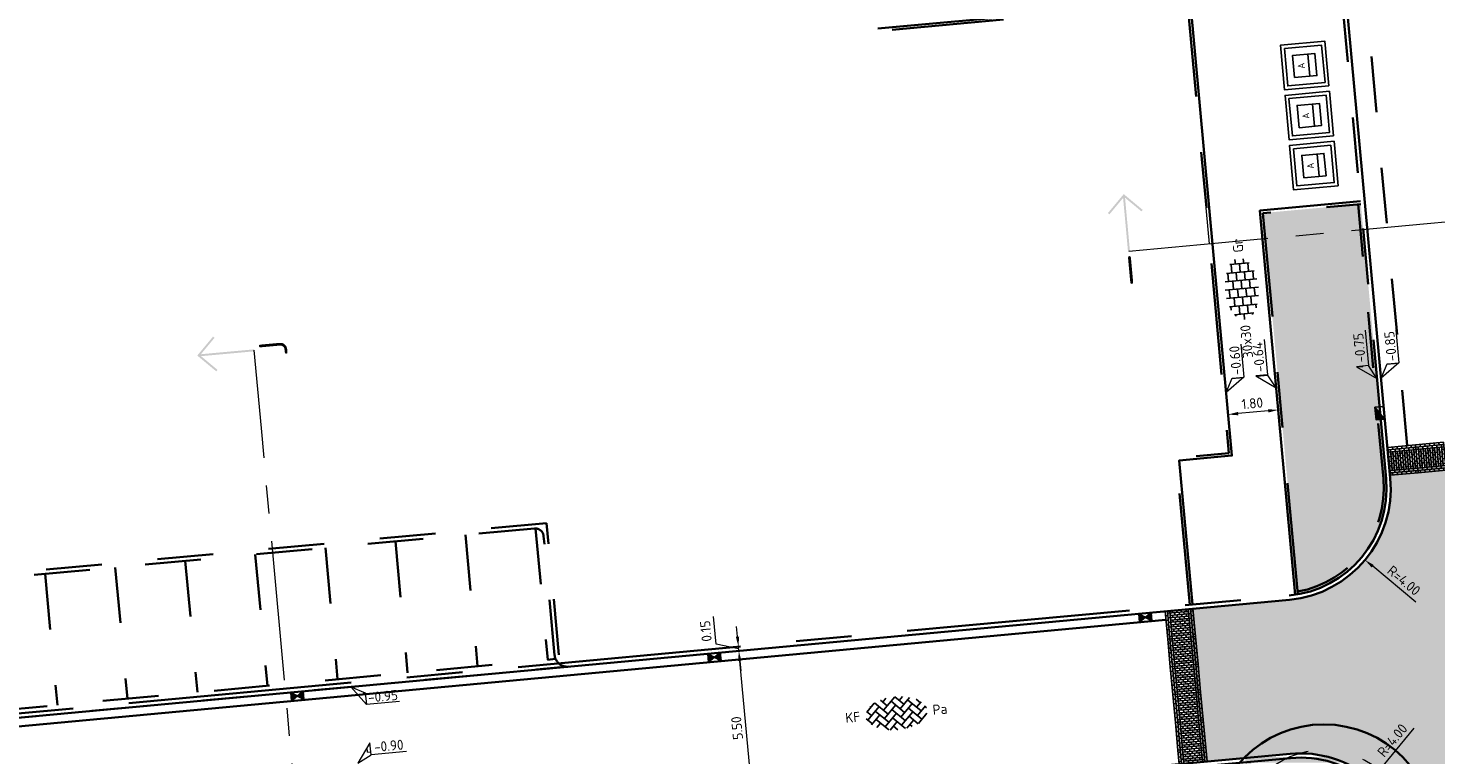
# Model space of a CAD drawing. Header units: metres. Extents: x 126075 to 126745, y 502461 to 502767.
# Tile 81 of 94: x 126620 to 126671, y 502625 to 502651. Entities that reach past the tile are written whole.
import ezdxf
from ezdxf.enums import TextEntityAlignment as Align

# ---------------------------------------------------------------- set-up
doc = ezdxf.new("R2010")
doc.units = ezdxf.units.M
doc.header["$PDSIZE"] = 1
for name, pattern in [('NLCS-HIDDEN', [4, 2, -2]), ('VH-OPSLUITBAND-SO', [10, 4, -2, 2, -2]), ('VH-OPSLUITBAND_VARIANT01-SO', [14, 8, -2, 2, -2]), ('VH-TROTTOIRBAND-SO', [15, 5, -2, 2, -2, 2, -2]), ('ZZ-CENTER-SO', [8, 5, -1, 1, -1]), ('ZZ-HIDDEN-SO', [4, 2, -2])]:
    doc.linetypes.add(name, pattern=pattern)
doc.layers.get('0').update_dxf_attribs({"linetype": 'CONTINUOUS'})
doc.layers.get('DEFPOINTS').update_dxf_attribs({"linetype": 'CONTINUOUS'})
doc.layers.add('N-GV-GR-BOOM-BESCHERMDEWORTELRUIMTE-GN', color=7, linetype='NLCS-HIDDEN', lineweight=0, plot=False)
doc.layers.add('N-GV-GR-BOOM_SOORT-V', color=7, linetype='CONTINUOUS', lineweight=18, true_color=0x025a01)
doc.layers.add('N-WE-OG-WEG_WEGVAK_WEGVAKONDERDEEL_PLATEAU-V', color=7, linetype='CONTINUOUS', lineweight=18, true_color=0xffff8f)
for name, color, linetype, lineweight in [('N-WE-GR-BEPLANTING-A-200', 92, 'CONTINUOUS', 18), ('N-WE-GR-BOOM-S', 90, 'CONTINUOUS', 25), ('N-WE-IE-MEUBILAIR_WEGMEUBILAIR_CONTAINER-S', 7, 'CONTINUOUS', 25), ('N-WE-RI-HWA_KOLK-S-200', 154, 'CONTINUOUS', 25), ('N-WE-VH-DREMPEL_PREFAB_1000-S', 10, 'CONTINUOUS', 25), ('N-WE-VH-GOOT_BSS_VOORKANT-G', 170, 'CONTINUOUS', 35), ('N-WE-VH-KANTOPSLUITING_BETONRUG-G', 7, 'ZZ-HIDDEN-SO', 35), ('N-WE-VH-KANTOPSLUITING_OPSLUITBAND_100X200-G', 150, 'VH-OPSLUITBAND-SO', 35), ('N-WE-VH-KANTOPSLUITING_OPSLUITBAND_150X250-G', 150, 'VH-OPSLUITBAND_VARIANT01-SO', 35), ('N-WE-VH-KANTOPSLUITING_TROTTOIRBAND_130X150_250-G', 210, 'VH-TROTTOIRBAND-SO', 35), ('N-WE-VH-KANTOPSLUITING_VOORKANTBAND-G', 50, 'CONTINUOUS', 35), ('N-WE-VH-MATERIAALGRENS-G', 7, 'ZZ-HIDDEN-SO', 35), ('N-WE-VH-OPENVERHARDING_BETONSTRAATSTEEN_KEIFORMAAT_KEPERVERBAND-S-200', 252, 'CONTINUOUS', 25), ('N-WE-VH-OPENVERHARDING_TEGEL_300X300_DUN_HALFSTEENS-S-200', 252, 'CONTINUOUS', 25), ('N-XX-GR-BOOM-T25', 7, 'CONTINUOUS', 25), ('N01-WE-OG-WEG_PARKEERPLAATS_INDELING-G', 7, 'CONTINUOUS', 25), ('N01-WE-VH-MATERIAALGRENS-G', 7, 'ZZ-HIDDEN-SO', 35), ('X-XX-AL-HOOGTELABEL-S-200', 7, 'CONTINUOUS', 18), ('X-XX-AL-M', 7, 'CONTINUOUS', 18), ('X-XX-AL-VERWIJZING-S-200', 7, 'CONTINUOUS', 18), ('X-XX-AL-VERWIJZING_DOORSNEDE-G', 7, 'ZZ-CENTER-SO', 18)]:
    doc.layers.add(name, color=color, linetype=linetype, lineweight=lineweight)
doc.styles.add('NLCS-ISO', font='NLCS-ISO.ttf')
doc.styles.add('NLCS-ISO-M200-T18', font='NLCS-ISO.ttf', dxfattribs={"height": 0.36})
doc.styles.add('NLCS-ISO-M200-T25', font='NLCS-ISO.ttf', dxfattribs={"height": 0.5})
doc.dimstyles.new('NLCS-M200-T18-PIJL_L2_H1', dxfattribs={"dimscale": 0.2, "dimtxt": 2.5, "dimasz": 1.8, "dimexe": 2, "dimexo": 2, "dimgap": 0.7, "dimtad": 1, "dimzin": 0, "dimdsep": 46, "dimtxsty": 'NLCS-ISO-M200-T18', "dimcen": 0, "dimdle": 2, "dimclrd": 256, "dimclre": 256, "dimclrt": 10, "dimadec": 1, "dimazin": 0, "dimtfac": 1, "dimtdec": 3, "dimtofl": 0, "dimtmove": 0, "dimatfit": 3, "dimfxl": 2, "dimfxlon": 1, "dimtfillclr": 256, "dimtolj": 1, "dimtzin": 0, "dimlwd": -1, "dimlwe": -1, "dimarcsym": 0})
pattern_1 = [(0, (0, 0), (0, 6.985), [5.08, -1.905]), (90, (0, 0), (-6.985, 4.277078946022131e-16), [5.08, -1.905])]

# ---------------------------------------------------------------- blocks, each defined once
blk = doc.blocks.new('SIE-WEG_CONTAINER_AFVAL')
at = {"flags": 128}
for points in [[(-0.8, -0.8), (-0.7999999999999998, 0.8000000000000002), (0.8, 0.7999999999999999), (0.7999999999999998, -0.8000000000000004)], [(0.6700000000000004, 0.6699999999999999), (0.6699999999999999, -0.6700000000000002), (-0.6700000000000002, -0.67), (-0.6699999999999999, 0.6700000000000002)], [(-0.4, 0.4), (0.4000000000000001, 0.4), (0.4, -0.4000000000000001), (-0.4000000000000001, -0.4)]]:
    blk.add_lwpolyline(points, close=True, dxfattribs=at)
blk.add_lwpolyline([(0.4, -0.1500000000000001), (-0.3999999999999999, -0.15)], dxfattribs=at)
at = {"style": 'NLCS-ISO'}
blk.add_text('A', height=0.25, dxfattribs=at).set_placement((1.53080849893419e-17, 0.1249999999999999), align=Align.MIDDLE_CENTER)
blk = doc.blocks.new('N-SGR-BOOM_WAAIER_3E')
h = blk.add_hatch(color=256)
h.dxf.hatch_style = 1
edge = h.paths.add_edge_path()
edge.add_arc((4.163336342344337e-17, -5.551115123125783e-17), 0.2493841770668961, 0, 360)
h = blk.add_hatch(color=256)
h.dxf.hatch_style = 1
h.paths.add_polyline_path([(0.15, 0, 1), (-0.15, 0, 1)])
at = {"layer": 'N-GV-GR-BOOM_SOORT-V', "transparency": 33554495}
h = blk.add_hatch(color=256, dxfattribs=at)
h.dxf.hatch_style = 1
h.paths.add_polyline_path([(2.600370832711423, 2.628427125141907), (1.824604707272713, -3.264101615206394), (-1.824604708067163, -3.264101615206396), (-2.600370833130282, 2.628427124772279)], flags=16)
h.paths.add_polyline_path([(2.828427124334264, 2.828427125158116), (1.99999999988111, -3.464101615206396), (-2.000000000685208, -3.464101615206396), (-2.82842712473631, 2.82842712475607)])
h = blk.add_hatch(color=256, dxfattribs=at)
h.dxf.hatch_style = 1
h.paths.add_polyline_path([(2.258286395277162, 2.328427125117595), (1.561511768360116, -2.964101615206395), (-1.561511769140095, -2.964101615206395), (-2.258286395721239, 2.32842712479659)], flags=16)
h.paths.add_polyline_path([(2.486342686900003, 2.528427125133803), (1.736907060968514, -3.164101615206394), (-1.73690706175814, -3.164101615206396), (-2.486342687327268, 2.528427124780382)])
h = blk.add_hatch(color=256, dxfattribs=at)
h.dxf.hatch_style = 1
h.paths.add_polyline_path([(1.916201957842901, 2.028427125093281), (1.29841882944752, -2.664101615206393), (-1.298418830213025, -2.664101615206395), (-1.916201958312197, 2.028427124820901)], flags=16)
h.paths.add_polyline_path([(2.144258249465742, 2.22842712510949), (1.473814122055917, -2.864101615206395), (-1.473814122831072, -2.864101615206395), (-2.144258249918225, 2.228427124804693)])
at = {"lineweight": 35}
blk.add_circle((0, 0), 4, dxfattribs=at)
at = {"layer": 'N-GV-GR-BOOM-BESCHERMDEWORTELRUIMTE-GN'}
for centre, radius in [((-4.020463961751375e-10, 4.218048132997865e-10), 3.090193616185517), ((-4.020463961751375e-10, 4.218057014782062e-10), 1.125)]:
    blk.add_circle(centre, radius, dxfattribs=at)
at = {"layer": 'N-XX-GR-BOOM-T25', "style": 'NLCS-ISO-M200-T25'}
blk.add_attdef('SOORT', text='', height=0.5, dxfattribs=at).set_placement((-4.020463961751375e-10, -1.524999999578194), align=Align.MIDDLE_CENTER)
blk = doc.blocks.new('SVH-BSS_KEIFORMAAT_KEPER-SO')
for p, q in [((-2.6194015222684, 2.619401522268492), (-1.484924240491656, 1.484924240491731)), ((-2.227386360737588, 0.7424621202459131), (0.005150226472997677, 2.97499870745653)), ((-2.227386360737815, 2.227386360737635), (-1.608667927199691, 2.846104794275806)), ((-0.005150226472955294, 2.97499870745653), (1.484924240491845, 1.484924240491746)), ((0.742462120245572, 2.227386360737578), (1.393847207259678, 2.878771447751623)), ((0.7424621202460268, 0.7424621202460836), (2.619401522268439, 2.61940152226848)), ((-5.298273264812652, 0.8435005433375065), (-4.454772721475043, -7.582823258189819e-14)), ((-5.197234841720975, 0.7424621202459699), (-3.759780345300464, 2.179916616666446)), ((-5.197234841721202, -0.7424621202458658), (-2.969848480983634, 1.48492424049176)), ((-4.609777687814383, 1.63992920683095), (-4.454772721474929, 1.484924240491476)), ((-4.609777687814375, -1.639929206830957), (-2.969848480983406, 3.785860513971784e-14)), ((-3.712310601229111, 0.7424621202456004), (-1.484924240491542, -1.484924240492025)), ((-3.696160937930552, 2.211236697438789), (-1.484924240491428, -2.747801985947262e-13)), ((-2.227386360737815, -0.7424621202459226), (-2.463584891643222e-13, 1.484924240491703)), ((-2.227386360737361, -2.227386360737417), (2.083888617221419e-13, 2.083888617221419e-13)), ((-0.7424621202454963, 2.227386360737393), (1.484924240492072, -2.321476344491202e-13)), ((-0.7424621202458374, 0.7424621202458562), (1.484924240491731, -1.48492424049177)), ((0.7424621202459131, -0.7424621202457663), (2.969848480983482, 1.48492424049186)), ((0.7424621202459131, -2.227386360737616), (2.969848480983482, 9.43689570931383e-15)), ((2.227386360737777, 2.22738636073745), (4.454772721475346, -1.753042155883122e-13)), ((2.227386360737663, 0.7424621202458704), (4.454772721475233, -1.484924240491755)), ((3.7123106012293, 0.7424621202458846), (4.609777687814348, 1.639929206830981)), ((3.7123106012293, -0.7424621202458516), (5.298273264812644, 0.8435005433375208)), ((3.75978034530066, 2.179916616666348), (4.45477272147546, 1.484924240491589)), ((3.759780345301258, 2.179916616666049), (4.454772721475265, 1.48492424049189)), ((5.197234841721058, 0.7424621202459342), (5.449474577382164, 0.4902223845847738)), ((-5.449474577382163, -0.4902223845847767), (-4.454772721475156, -1.484924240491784)), ((-3.712310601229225, -0.742462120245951), (-1.608667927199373, -2.846104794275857)), ((-3.696160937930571, -2.21123669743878), (-2.969848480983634, -1.484924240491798)), ((-1.393847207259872, -2.878771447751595), (9.470202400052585e-14, -1.484924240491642)), ((-0.74246212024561, -0.74246212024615), (1.393847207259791, -2.878771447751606)), ((-0.7424621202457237, -2.227386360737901), (0.005150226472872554, -2.97499870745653)), ((1.608667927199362, -2.846104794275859), (2.969848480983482, -1.484924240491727)), ((2.227386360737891, -0.7424621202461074), (3.696160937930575, -2.211236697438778)), ((2.22738636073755, -2.227386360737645), (2.619401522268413, -2.619401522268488)), ((3.759780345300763, -2.179916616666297), (5.449474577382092, -0.4902223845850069)), ((5.197234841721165, -0.7424621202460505), (5.298273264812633, -0.8435005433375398)), ((-0.005150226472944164, -2.974998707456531), (9.470202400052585e-14, -2.969848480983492))]:
    blk.add_line(p, q)
at = {"style": 'NLCS-ISO'}
blk.add_attdef('FORMAAT', text='', height=1.8, dxfattribs=at).set_placement((-6.525, 1.224646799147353e-16), align=Align.MIDDLE_RIGHT)
blk.add_attdef('KLEUR', text='', height=1.8, dxfattribs=at).set_placement((6.525, -3.608224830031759e-16), align=Align.MIDDLE_LEFT)
at = {"style": 'NLCS-ISO', "flags": 1}
blk.add_attdef('FUNCTIE', text='', height=1.8, dxfattribs=at).set_placement((-5.167639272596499e-16, -3.975), align=Align.TOP_CENTER)
blk = doc.blocks.new('SVH-TEGEL_300X300_DUN_HALFST-SO')
for p, q in [((-1.499999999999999, -2.863260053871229), (-1.499999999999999, 2.863260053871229)), ((1.110223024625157e-15, -2.975), (1.110223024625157e-15, 2.975)), ((1.500000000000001, -2.863260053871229), (1.500000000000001, 2.863260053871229)), ((-5.525, 0), (-4.5, 0)), ((-4.771312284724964, 1.5), (-4.499999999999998, 1.5)), ((-4.499999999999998, -1.726071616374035), (-4.499999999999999, 1.726071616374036)), ((-4.499999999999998, 0.7500000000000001), (-2.999999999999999, 0.7500000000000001)), ((-3.614576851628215, 2.25), (-2.999999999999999, 2.25)), ((-2.999999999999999, -2.498230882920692), (-2.999999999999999, 2.498230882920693)), ((-2.999999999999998, 1.5), (-1.499999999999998, 1.5)), ((-2.999999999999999, 0), (-1.499999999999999, 0)), ((-1.499999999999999, 2.25), (0, 2.25)), ((-1.499999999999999, 0.7500000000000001), (1.110223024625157e-15, 0.7500000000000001)), ((2.220446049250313e-15, 1.5), (1.500000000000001, 1.5)), ((0, 0), (1.500000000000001, 0)), ((1.5, 2.25), (3, 2.25)), ((1.500000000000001, 0.7500000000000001), (3, 0.7500000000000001)), ((3, -2.498230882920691), (3, 2.498230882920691)), ((3.000000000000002, 1.5), (4.500000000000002, 1.5)), ((3, 0), (4.500000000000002, 0)), ((4.500000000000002, -1.726071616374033), (4.5, 1.726071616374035)), ((4.500000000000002, 0.7500000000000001), (5.346547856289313, 0.7500000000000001)), ((-4.771312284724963, -1.5), (-4.5, -1.5)), ((-4.5, -0.7500000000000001), (-3, -0.7500000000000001)), ((-3.614576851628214, -2.25), (-2.999999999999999, -2.25)), ((-2.999999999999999, -1.5), (-1.499999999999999, -1.5)), ((-1.5, -0.7500000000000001), (0, -0.7500000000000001)), ((-1.499999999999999, -2.25), (1.110223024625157e-15, -2.25)), ((1.110223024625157e-15, -1.5), (1.500000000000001, -1.5)), ((1.499999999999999, -0.7500000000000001), (3, -0.7500000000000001)), ((1.500000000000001, -2.25), (3, -2.25)), ((3, -1.5), (4.500000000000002, -1.5)), ((4.5, -0.7500000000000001), (5.346547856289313, -0.7500000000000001))]:
    blk.add_line(p, q)
at = {"style": 'NLCS-ISO'}
blk.add_attdef('FORMAAT', text='', height=1.8, dxfattribs=at).set_placement((-6.525, 4.607733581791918e-16), align=Align.MIDDLE_RIGHT)
blk.add_attdef('KLEUR', text='', height=1.8, dxfattribs=at).set_placement((6.525, -7.02641101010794e-16), align=Align.MIDDLE_LEFT)
at = {"style": 'NLCS-ISO', "flags": 1}
blk.add_attdef('FUNCTIE', text='', height=1.8, dxfattribs=at).set_placement((-7.110529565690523e-16, -3.975), align=Align.TOP_CENTER)
blk = doc.blocks.new('reservering 2')
at = {"layer": 'N01-WE-VH-MATERIAALGRENS-G'}
for p, q in [((1.781939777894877, 4.883727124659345), (0.416884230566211, 0.3445396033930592)), ((1.795991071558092, 4.409593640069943), (0.5605294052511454, 0.3013416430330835)), ((27.75229508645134, -7.876916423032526), (29.11735063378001, -3.337728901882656)), ((27.6086499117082, -7.83371846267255), (28.84411157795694, -3.725466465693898))]:
    blk.add_line(p, q, dxfattribs=at)
for points in [[(2.133088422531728, 4.61903426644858), (0.7730302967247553, 0.09646455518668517)], [(29.11735063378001, -3.337728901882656), (1.781939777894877, 4.883727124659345)], [(28.64321714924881, -3.351780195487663), (2.169677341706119, 4.610488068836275)], [(4.547004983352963, 3.895561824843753), (3.186269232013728, -0.6292611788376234)], [(6.960243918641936, 3.169836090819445), (5.599508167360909, -1.354986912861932)], [(9.373482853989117, 2.444110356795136), (8.01274710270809, -2.080712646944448)], [(11.7867217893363, 1.718384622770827), (10.42598603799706, -2.806438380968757)], [(14.19996072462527, 0.992658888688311), (12.83922497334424, -3.532164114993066)], [(0, 0), (27.90999155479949, -8.394247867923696)], [(0.5018020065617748, 0.1780301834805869), (27.5896209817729, -7.968968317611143)], [(16.61319965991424, 0.2669331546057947), (15.25246390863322, -4.257889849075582)], [(19.02643859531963, -0.4587925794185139), (17.66570284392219, -4.983615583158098)], [(21.43967753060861, -1.184518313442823), (20.07894177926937, -5.709341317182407)], [(23.85223884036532, -1.912497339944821), (22.49218071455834, -6.435067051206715)], [(26.26588950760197, -2.636853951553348), (24.90515375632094, -7.161676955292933)], [(28.67845081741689, -3.364832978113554), (27.31839269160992, -7.887402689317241)]]:
    blk.add_lwpolyline(points, dxfattribs=at)
for centre, radius, start, end in [((2.083281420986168, 4.323197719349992), 0.2999999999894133, 73.26255679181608, 163.2625567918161), ((0.1295938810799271, 0.4309355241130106), 0.44999999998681, 253.2625567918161, 343.2625567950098), ((28.55682122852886, -3.639070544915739), 0.3000000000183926, 343.2625567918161, 73.26255679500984), ((28.03958543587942, -7.963312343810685), 0.4499999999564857, 163.2625567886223, 253.2625567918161)]:
    blk.add_arc(centre, radius, start, end, dxfattribs=at)
blk = doc.blocks.new('*D200')
at = {"layer": 'DEFPOINTS', "color": 0, "transparency": 16777216}
for p in [(126645.7043717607, 502628.9450781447), (126646.1046227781, 502628.9822200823), (126646.6128207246, 502623.5057490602)]:
    blk.add_point(p, dxfattribs=at)
at = {"layer": 'X-XX-AL-M', "transparency": 16777216}
for p, q in [((126645.7063339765, 502628.9452602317), (126645.3060829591, 502628.908118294)), ((126646.1793058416, 502623.827067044), (126645.7376356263, 502628.5866182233)), ((126646.214531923, 502623.4687892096), (126645.8142809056, 502623.431647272))]:
    blk.add_line(p, q, dxfattribs=at)
for points in [[(126645.677892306, 502628.5810742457), (126645.7973789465, 502628.5921622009), (126645.7043717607, 502628.9450781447)], [(126646.1195625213, 502623.8215230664), (126646.2390491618, 502623.8326110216), (126646.2125697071, 502623.4686071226)]]:
    blk.add_solid(points, dxfattribs=at)
at = {"layer": 'X-XX-AL-M', "color": 10, "transparency": 16777216, "insert": (126645.6398396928, 502626.1772747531), "char_height": 0.36, "attachment_point": 5, "rotation": 95.30167096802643, "style": 'NLCS-ISO-M200-T18'}
blk.add_mtext('\\A1;5.50', dxfattribs=at)
blk = doc.blocks.new('*D201')
at = {"layer": 'DEFPOINTS', "color": 0, "transparency": 16777216}
for p in [(126645.6905118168, 502629.0944364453), (126645.7260098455, 502629.097730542), (126646.1046227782, 502628.9822200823)]:
    blk.add_point(p, dxfattribs=at)
at = {"layer": 'X-XX-AL-M', "transparency": 16777216}
for p, q in [((126644.8889226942, 502629.1827477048), (126644.7965230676, 502630.1784697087)), ((126645.6572479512, 502629.4528963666), (126645.6239840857, 502629.811356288)), ((126645.6974417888, 502629.0197572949), (126644.8889226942, 502629.1827477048)), ((126645.6905118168, 502629.0944364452), (126645.2922230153, 502629.0574765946)), ((126645.7043717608, 502628.9450781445), (126645.6905118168, 502629.0944364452)), ((126645.7063339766, 502628.9452602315), (126645.3060829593, 502628.9081182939)), ((126645.7376356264, 502628.5866182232), (126645.770899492, 502628.2281583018))]:
    blk.add_line(p, q, dxfattribs=at)
for points in [[(126645.597504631, 502629.447352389), (126645.7169912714, 502629.4584403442), (126645.6905118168, 502629.0944364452)], [(126645.6778923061, 502628.5810742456), (126645.7973789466, 502628.5921622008), (126645.7043717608, 502628.9450781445)]]:
    blk.add_solid(points, dxfattribs=at)
at = {"layer": 'X-XX-AL-M', "color": 10, "transparency": 16777216, "insert": (126644.5240918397, 502629.6510408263), "char_height": 0.36, "attachment_point": 5, "rotation": 95.30167096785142, "style": 'NLCS-ISO-M200-T18'}
blk.add_mtext('\\A1;0.15', dxfattribs=at)
blk = doc.blocks.new('*D339')
at = {"layer": 'DEFPOINTS', "color": 0, "transparency": 16777216}
for p in [(126665.0569886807, 502634.7581208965), (126668.1337378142, 502632.2020272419)]:
    blk.add_point(p, dxfattribs=at)
at = {"layer": 'X-XX-AL-M', "transparency": 16777216}
blk.add_line((126669.9551733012, 502630.6888197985), (126668.4106452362, 502631.9719788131), dxfattribs=at)
blk.add_solid([(126668.448986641, 502632.0181300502), (126668.3723038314, 502631.9258275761), (126668.1337378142, 502632.2020272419)], dxfattribs=at)
at = {"layer": 'X-XX-AL-M', "color": 10, "transparency": 16777216, "insert": (126669.525850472, 502631.461515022), "char_height": 0.36, "attachment_point": 5, "rotation": 320.28096360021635, "style": 'NLCS-ISO-M200-T18'}
blk.add_mtext('\\A1;R=4.00', dxfattribs=at)
blk = doc.blocks.new('*D342')
at = {"layer": 'DEFPOINTS', "color": 0, "transparency": 16777216}
for p in [(126668.3733267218, 502624.3474170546), (126665.8172330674, 502621.2706679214)]:
    blk.add_point(p, dxfattribs=at)
at = {"layer": 'X-XX-AL-M', "transparency": 16777216}
blk.add_line((126669.8865341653, 502626.1688525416), (126668.6033751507, 502624.6243244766), dxfattribs=at)
blk.add_solid([(126668.5572239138, 502624.6626658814), (126668.6495263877, 502624.5859830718), (126668.3733267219, 502624.3474170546)], dxfattribs=at)
at = {"layer": 'X-XX-AL-M', "color": 10, "transparency": 16777216, "insert": (126669.1138389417, 502625.7395297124), "char_height": 0.36, "attachment_point": 5, "rotation": 50.28096359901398, "style": 'NLCS-ISO-M200-T18'}
blk.add_mtext('\\A1;R=4.00', dxfattribs=at)
blk = doc.blocks.new('SRI-KOLK_STRAAT-SO')
h = blk.add_hatch(color=256)
h.dxf.hatch_style = 1
h.paths.add_polyline_path([(-1.125, 1.5), (-1.125, -1.110223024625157e-16), (1.110223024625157e-16, 0.7499999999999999)])
h.paths.add_polyline_path([(1.125, 1.5), (1.110223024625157e-16, 0.7499999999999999), (1.125, -1.110223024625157e-16)])
for p, q in [((-1.125, 0), (1.125, 1.5)), ((1.125, 0), (-1.125, 1.5))]:
    blk.add_line(p, q)
blk.add_lwpolyline([(-1.125, 0), (1.125, 0), (1.125, 1.5), (-1.125, 1.5)], close=True)
blk = doc.blocks.new('SRI-KOLK_TROTTOIR-SO')
blk.add_hatch(color=256).paths.add_polyline_path([(1.125000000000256, 1.499999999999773), (-1.124999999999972, 1.499999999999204), (-1.124999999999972, 5.684341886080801e-13)])
blk.add_line((-1.124999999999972, 0), (1.124999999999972, 1.499999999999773))
at = {"flags": 128}
blk.add_lwpolyline([(-1.124999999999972, 0), (1.124999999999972, 0), (1.124999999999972, 1.499999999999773), (-1.124999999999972, 1.499999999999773)], close=True, dxfattribs=at)
blk = doc.blocks.new('SAL-VERWIJZING_AANZICHT_BOVEN-SO')
h = blk.add_hatch(color=256)
h.dxf.hatch_style = 1
h.paths.add_polyline_path([(-3.05311331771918e-15, 10.24748737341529), (-3.123743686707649, 7.123743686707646), (-2.876256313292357, 6.876256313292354), (-0.1750000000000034, 9.57751262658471), (-0.175, 0), (0.175, 0), (0.1749999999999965, 9.577512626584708), (2.876256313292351, 6.876256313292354), (3.123743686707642, 7.123743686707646)])
at = {"lineweight": 50, "style": 'NLCS-ISO'}
blk.add_attdef('...', text='', height=5, dxfattribs=at).set_placement((-0.01520167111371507, -0.8965206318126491), align=Align.TOP_CENTER)
blk = doc.blocks.new('SZZ-HOOGTELABEL_04-SO')
h = blk.add_hatch()
h.set_pattern_fill('ANGLE', color=256)
h.set_pattern_definition(pattern_1)
h.paths.add_polyline_path([(2.460741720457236, -1.312415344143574), (0, -4.547473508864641e-13), (2.460741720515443, -3.435148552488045)])
for p, q in [((0, -4.547473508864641e-13), (2.460741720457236, -1.312415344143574)), ((2.460741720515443, -3.435148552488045), (0, -4.547473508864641e-13)), ((2.460741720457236, -1.312415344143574), (2.460741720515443, -3.435148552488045)), ((8.399460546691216, -3.435325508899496), (2.460741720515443, -3.435148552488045))]:
    blk.add_line(p, q)
at = {"style": 'NLCS-ISO'}
blk.add_attdef('...', text='', height=1.8, dxfattribs=at).set_placement((5.549947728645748, -2.195441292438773), align=Align.MIDDLE)
blk = doc.blocks.new('SZZ-HOOGTELABEL_02-SO')
h = blk.add_hatch()
h.set_pattern_fill('ANGLE', color=256)
h.set_pattern_definition(pattern_1)
h.paths.add_polyline_path([(2.460741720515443, 3.435148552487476), (-6.661338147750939e-16, -4.440892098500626e-16), (2.460741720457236, 1.312415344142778)])
for p, q in [((2.460741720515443, 3.435148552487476), (0, 0)), ((2.460741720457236, 1.312415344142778), (2.460741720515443, 3.435148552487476)), ((0, 0), (2.460741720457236, 1.312415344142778)), ((8.837532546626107, 1.312415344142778), (2.460741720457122, 1.312415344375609))]:
    blk.add_line(p, q)
at = {"style": 'NLCS-ISO'}
blk.add_attdef('...', text='', height=1.8, dxfattribs=at).set_placement((5.772751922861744, 2.615252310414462), align=Align.MIDDLE)
blk = doc.blocks.new('*D401')
at = {"layer": 'DEFPOINTS', "color": 0, "transparency": 16777216}
for p in [(126664.3676213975, 502644.7182412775), (126662.5751150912, 502644.5541646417), (126663.2290020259, 502637.4105731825)]:
    blk.add_point(p, dxfattribs=at)
at = {"layer": 'X-XX-AL-M', "transparency": 16777216}
for p, q in [((126663.1925405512, 502637.8089079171), (126663.2654635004, 502637.0122384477)), ((126664.9850468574, 502637.9729845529), (126665.0579698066, 502637.1763150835)), ((126664.6630070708, 502637.5418344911), (126663.587503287, 502637.4433885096))]:
    blk.add_line(p, q, dxfattribs=at)
for points in [[(126663.5820340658, 502637.5031387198), (126663.5929725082, 502637.3836382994), (126663.2290020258, 502637.4105731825)], [(126664.6575378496, 502637.6015847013), (126664.668476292, 502637.4820842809), (126665.021508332, 502637.5746498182)]]:
    blk.add_solid(points, dxfattribs=at)
at = {"layer": 'X-XX-AL-M', "color": 10, "transparency": 16777216, "insert": (126664.0960859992, 502637.8112792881), "char_height": 0.36, "attachment_point": 5, "rotation": 5.229981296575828, "style": 'NLCS-ISO-M200-T18'}
blk.add_mtext('\\A1;1.80', dxfattribs=at)
blk = doc.blocks.new('SVH-DREMPEL_PREFAB_1000X1000_STRAATSTEENMOTIEF')
h = blk.add_hatch(color=253)
h.dxf.hatch_style = 1
h.paths.add_polyline_path([(1, -0.166666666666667), (1, -2.220446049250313e-16), (0, 0), (1.110223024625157e-16, -0.1666666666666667), (0.08333333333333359, -0.1666666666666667), (0.08333333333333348, -0.3333333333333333), (0.166666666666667, -0.3333333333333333), (0.1666666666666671, -0.1666666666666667), (0.3333333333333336, -0.1666666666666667), (0.3333333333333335, -0.833333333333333), (0.4166666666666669, -0.833333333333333), (0.416666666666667, -0.1666666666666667), (0.5833333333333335, -0.1666666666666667), (0.5833333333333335, -0.3333333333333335), (0.6666666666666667, -0.3333333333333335), (0.6666666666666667, -0.1666666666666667), (0.8333333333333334, -0.1666666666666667), (0.8333333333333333, -0.833333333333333), (0.9166666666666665, -0.833333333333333), (0.9166666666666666, -0.1666666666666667)])
at = {"color": 0}
blk.add_lwpolyline([(-2.220446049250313e-16, -1), (0, 0), (1, -2.220446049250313e-16), (0.9999999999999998, -1)], close=True, dxfattribs=at)
for points in [[(0.08333333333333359, 0), (0.08333333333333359, -0.08333333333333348)], [(0.2500000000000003, 0), (0.2500000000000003, -0.08333333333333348)], [(1, -0.08333333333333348), (1.110223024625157e-16, -0.08333333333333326)], [(1, -0.166666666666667), (1.110223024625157e-16, -0.1666666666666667)], [(0.08333333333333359, -0.25), (1.110223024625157e-16, -0.25)], [(0.08333333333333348, -0.4166666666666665), (0, -0.4166666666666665)], [(0.08333333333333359, -0.1666666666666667), (0.08333333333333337, -0.9166666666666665)], [(0.166666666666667, -0.3333333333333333), (0.08333333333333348, -0.3333333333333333)], [(0.166666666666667, -0.4999999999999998), (0.08333333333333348, -0.4999999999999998)], [(0.1666666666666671, -0.08333333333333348), (0.166666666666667, -0.833333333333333)], [(0.2500000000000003, -0.25), (0.1666666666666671, -0.25)], [(0.2500000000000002, -0.4166666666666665), (0.166666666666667, -0.4166666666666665)], [(0.2500000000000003, -0.1666666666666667), (0.2500000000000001, -0.9166666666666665)], [(0.3333333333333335, -0.3333333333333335), (0.2500000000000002, -0.3333333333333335)], [(0.3333333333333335, -0.5), (0.2500000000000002, -0.5)], [(0.3333333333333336, -0.08333333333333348), (0.3333333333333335, -0.833333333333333)], [(0.416666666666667, -0.25), (0.3333333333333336, -0.25)], [(0.4166666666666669, -0.4166666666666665), (0.3333333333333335, -0.4166666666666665)], [(0.416666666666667, -2.220446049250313e-16), (0.416666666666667, -0.08333333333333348)], [(0.416666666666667, -0.1666666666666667), (0.4166666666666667, -0.9166666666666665)], [(0.5000000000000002, -0.3333333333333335), (0.4166666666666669, -0.3333333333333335)], [(0.5000000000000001, -0.5), (0.4166666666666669, -0.5)], [(0.5000000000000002, -0.08333333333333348), (0.5, -0.833333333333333)], [(0.5833333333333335, -0.25), (0.5000000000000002, -0.25)], [(0.5833333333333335, -0.4166666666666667), (0.5000000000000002, -0.4166666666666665)], [(0.5833333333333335, -2.220446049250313e-16), (0.5833333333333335, -0.08333333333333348)], [(0.5833333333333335, -0.1666666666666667), (0.5833333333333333, -0.9166666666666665)], [(0.6666666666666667, -0.3333333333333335), (0.5833333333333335, -0.3333333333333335)], [(0.6666666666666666, -0.5), (0.5833333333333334, -0.5)], [(0.6666666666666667, -0.08333333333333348), (0.6666666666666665, -0.833333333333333)], [(0.75, -0.25), (0.6666666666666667, -0.25)], [(0.75, -0.4166666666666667), (0.6666666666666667, -0.4166666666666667)], [(0.75, -2.220446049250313e-16), (0.75, -0.08333333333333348)], [(0.75, -0.1666666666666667), (0.7499999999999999, -0.9166666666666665)], [(0.8333333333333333, -0.3333333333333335), (0.75, -0.3333333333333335)], [(0.8333333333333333, -0.5), (0.75, -0.5)], [(0.8333333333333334, -0.08333333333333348), (0.8333333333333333, -0.833333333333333)], [(0.9166666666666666, -0.2500000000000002), (0.8333333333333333, -0.2500000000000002)], [(0.9166666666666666, -0.4166666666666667), (0.8333333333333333, -0.4166666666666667)], [(0.9166666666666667, -2.220446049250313e-16), (0.9166666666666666, -0.08333333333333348)], [(0.9166666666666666, -0.1666666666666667), (0.9166666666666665, -0.9166666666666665)], [(0.9999999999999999, -0.3333333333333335), (0.9166666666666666, -0.3333333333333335)], [(0.9999999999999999, -0.5), (0.9166666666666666, -0.5)], [(0.08333333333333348, -0.583333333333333), (0, -0.583333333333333)], [(0.08333333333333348, -0.7499999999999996), (0, -0.7499999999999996)], [(0.9999999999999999, -0.833333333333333), (0, -0.833333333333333)], [(0.9999999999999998, -0.9166666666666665), (0, -0.9166666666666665)], [(0.166666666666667, -0.6666666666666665), (0.08333333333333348, -0.6666666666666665)], [(0.2500000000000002, -0.583333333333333), (0.166666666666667, -0.583333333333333)], [(0.2500000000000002, -0.7499999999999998), (0.166666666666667, -0.7499999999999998)], [(0.1666666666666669, -0.9166666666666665), (0.1666666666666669, -1)], [(0.3333333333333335, -0.6666666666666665), (0.2500000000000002, -0.6666666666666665)], [(0.4166666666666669, -0.583333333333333), (0.3333333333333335, -0.583333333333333)], [(0.4166666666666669, -0.7499999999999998), (0.3333333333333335, -0.7499999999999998)], [(0.3333333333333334, -0.9166666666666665), (0.3333333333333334, -1)], [(0.5000000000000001, -0.6666666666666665), (0.4166666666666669, -0.6666666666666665)], [(0.5833333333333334, -0.583333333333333), (0.5000000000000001, -0.583333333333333)], [(0.5833333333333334, -0.7499999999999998), (0.5000000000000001, -0.7499999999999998)], [(0.5, -0.9166666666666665), (0.5, -1)], [(0.6666666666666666, -0.6666666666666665), (0.5833333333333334, -0.6666666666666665)], [(0.75, -0.5833333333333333), (0.6666666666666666, -0.583333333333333)], [(0.75, -0.75), (0.6666666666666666, -0.7499999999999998)], [(0.6666666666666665, -0.9166666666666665), (0.6666666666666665, -1)], [(0.8333333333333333, -0.6666666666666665), (0.75, -0.6666666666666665)], [(0.9166666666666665, -0.5833333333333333), (0.8333333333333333, -0.5833333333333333)], [(0.9166666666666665, -0.75), (0.8333333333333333, -0.75)], [(0.8333333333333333, -0.9166666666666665), (0.8333333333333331, -1)], [(0.9999999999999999, -0.6666666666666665), (0.9166666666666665, -0.6666666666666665)]]:
    blk.add_lwpolyline(points, dxfattribs=at)
blk = doc.blocks.new('SVH-DREMPEL_PREFAB_1000X500_STRAATSTEENMOTIEF')
h = blk.add_hatch(color=253)
h.dxf.hatch_style = 1
h.paths.add_polyline_path([(0.4999999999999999, -0.1666666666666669), (0.5, -9.184850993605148e-17), (0, 0), (2.489498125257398e-17, -0.1666666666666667), (0.08333333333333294, -0.1666666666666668), (0.08333333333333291, -0.3333333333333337), (0.1666666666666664, -0.3333333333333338), (0.1666666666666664, -0.1666666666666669), (0.3333333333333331, -0.1666666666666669), (0.333333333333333, -0.8333333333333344), (0.4166666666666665, -0.8333333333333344), (0.4166666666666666, -0.1666666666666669)])
blk.add_lwpolyline([(-1.83697019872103e-16, -1), (0, 0), (0.5, -9.184850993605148e-17), (0.4999999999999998, -1)], close=True)
for points in [[(4.020306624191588e-17, -0.08333333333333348), (0.5, -0.08333333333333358)], [(2.489498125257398e-17, -0.1666666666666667), (0.4999999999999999, -0.1666666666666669)], [(9.586896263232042e-18, -0.2500000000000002), (0.08333333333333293, -0.2500000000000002)], [(-2.102927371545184e-17, -0.4166666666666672), (0.08333333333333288, -0.4166666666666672)], [(0.08333333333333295, -0.0833333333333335), (0.08333333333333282, -0.8333333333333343)], [(0.08333333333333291, -0.3333333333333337), (0.1666666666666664, -0.3333333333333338)], [(0.08333333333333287, -0.5000000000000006), (0.1666666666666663, -0.5000000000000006)], [(0.1666666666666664, -3.061616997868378e-17), (0.1666666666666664, -0.08333333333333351)], [(0.1666666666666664, -0.1666666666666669), (0.1666666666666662, -0.8333333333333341)], [(0.1666666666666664, -0.2500000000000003), (0.2499999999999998, -0.2500000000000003)], [(0.1666666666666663, -0.4166666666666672), (0.2499999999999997, -0.4166666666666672)], [(0.2499999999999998, -0.08333333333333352), (0.2499999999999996, -0.8333333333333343)], [(0.2499999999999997, -0.3333333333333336), (0.3333333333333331, -0.3333333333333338)], [(0.2499999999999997, -0.5000000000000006), (0.3333333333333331, -0.5000000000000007)], [(0.3333333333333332, -6.123233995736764e-17), (0.3333333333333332, -0.08333333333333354)], [(0.3333333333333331, -0.1666666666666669), (0.333333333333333, -0.8333333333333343)], [(0.3333333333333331, -0.2500000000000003), (0.4166666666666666, -0.2500000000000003)], [(0.3333333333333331, -0.4166666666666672), (0.4166666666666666, -0.4166666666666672)], [(0.4166666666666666, -0.08333333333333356), (0.4166666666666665, -0.8333333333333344)], [(0.4166666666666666, -0.3333333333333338), (0.4999999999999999, -0.3333333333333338)], [(0.4166666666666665, -0.5000000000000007), (0.4999999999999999, -0.5000000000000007)], [(-5.164544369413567e-17, -0.5833333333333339), (0.08333333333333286, -0.5833333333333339)], [(-8.226161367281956e-17, -0.7500000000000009), (0.08333333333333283, -0.7500000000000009)], [(-1.530808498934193e-16, -0.8333333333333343), (0.4999999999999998, -0.8333333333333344)], [(-1.128777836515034e-16, -0.9166666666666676), (0.4999999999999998, -0.9166666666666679)], [(0.08333333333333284, -0.6666666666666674), (0.1666666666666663, -0.6666666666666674)], [(0.0833333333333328, -0.9166666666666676), (0.08333333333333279, -0.9999999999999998)], [(0.1666666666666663, -0.5833333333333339), (0.2499999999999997, -0.5833333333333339)], [(0.1666666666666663, -0.7500000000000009), (0.2499999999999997, -0.7500000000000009)], [(0.1666666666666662, -0.8333333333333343), (0.1666666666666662, -0.9166666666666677)], [(0.2499999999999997, -0.6666666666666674), (0.3333333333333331, -0.6666666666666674)], [(0.2499999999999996, -0.9166666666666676), (0.2499999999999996, -0.9999999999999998)], [(0.3333333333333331, -0.583333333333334), (0.4166666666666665, -0.583333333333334)], [(0.3333333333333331, -0.750000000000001), (0.4166666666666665, -0.750000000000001)], [(0.333333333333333, -0.8333333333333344), (0.333333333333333, -0.9166666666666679)], [(0.4166666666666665, -0.6666666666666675), (0.4999999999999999, -0.6666666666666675)], [(0.4166666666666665, -0.9166666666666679), (0.4166666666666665, -0.9999999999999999)]]:
    blk.add_lwpolyline(points)

msp = doc.modelspace()

# ---------------------------------------------------------------- hatches: boundary and pattern name
at = {"layer": 'N-WE-GR-BEPLANTING-A-200', "transparency": 33554559}
h = msp.add_hatch(dxfattribs=at)
h.set_pattern_fill('AGR-BEPLANTING_SOORT_01-SO', color=256, scale=0.2, pattern_type=2)
h.set_pattern_definition([(81.70981053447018, (126552.6759408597, 502551.6626076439), (-0.1812608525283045, 0.1431007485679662), [0.05773520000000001, -0.1732052]), (141.7098105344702, (126552.6759408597, 502551.6626076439), (-0.2145593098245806, -0.08542612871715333), [0.05773520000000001, -0.1732052]), (291.7098105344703, (126552.6759408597, 502551.6626076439), (0.1812607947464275, -0.1431008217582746), [0.05, -0.35])])
h.paths.add_polyline_path([(126667.9848513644, 502644.9508480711), (126664.4763156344, 502644.6278255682), (126665.726771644, 502630.9668294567, 0.3900926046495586), (126668.8907745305, 502635.111088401)])
at = {"layer": 'N-WE-OG-WEG_WEGVAK_WEGVAKONDERDEEL_PLATEAU-V', "transparency": 33554687}
h = msp.add_hatch(color=256, dxfattribs=at)
h.dxf.hatch_style = 1
edge = h.paths.add_edge_path()
edge.add_line((126679.6885088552, 502628.6855640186), (126679.596828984, 502629.681352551))
edge.add_line((126679.596828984, 502629.681352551), (126679.3676293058, 502632.1708238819))
edge.add_arc((126679.0009098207, 502636.1539780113), 3.999999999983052, 185.2842122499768, 275.2602562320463, ccw=False)
edge.add_line((126675.017909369, 502635.7855931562), (126672.0305437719, 502635.5105535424))
edge.add_line((126672.0305437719, 502635.5105535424), (126671.0347552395, 502635.4188736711))
edge.add_line((126671.0347552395, 502635.4188736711), (126670.0389667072, 502635.3271937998))
edge.add_line((126670.0389667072, 502635.3271937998), (126669.0300645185, 502635.2343065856))
edge.add_line((126669.0300645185, 502635.2343065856), (126669.0401428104, 502635.1248403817))
edge.add_arc((126665.0569886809, 502634.7581208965), 3.99999999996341, -84.69832903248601, 5.260256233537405, ccw=False)
edge.add_line((126665.4265871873, 502630.775232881), (126661.9688668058, 502630.4565336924))
edge.add_line((126661.9688668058, 502630.4565336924), (126662.4770647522, 502624.9800626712))
edge.add_line((126662.4770647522, 502624.9800626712), (126665.4476345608, 502625.2535559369))
edge.add_arc((126665.8172330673, 502621.2706679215), 3.999999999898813, 5.260256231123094, 95.30167096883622, ccw=False)
edge.add_line((126669.8003871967, 502621.6373874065), (126670.7961757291, 502621.7290672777))
edge.add_line((126670.7961757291, 502621.7290672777), (126671.7919642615, 502621.820747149))
edge.add_line((126671.7919642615, 502621.820747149), (126672.7877527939, 502621.9124270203))
edge.add_line((126672.7877527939, 502621.9124270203), (126673.7835413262, 502622.0041068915))
edge.add_line((126673.7835413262, 502622.0041068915), (126674.7793298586, 502622.0957867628))
edge.add_line((126674.7793298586, 502622.0957867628), (126675.7751183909, 502622.187466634))
edge.add_line((126675.7751183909, 502622.187466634), (126675.7648546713, 502622.2989468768))
edge.add_arc((126679.7480088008, 502622.6656663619), 3.999999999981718, 95.2602562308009, 185.2602562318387, ccw=False)
edge.add_line((126679.3812893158, 502626.6488204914), (126679.8718685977, 502626.6939869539))
edge.add_line((126679.8718685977, 502626.6939869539), (126679.7801887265, 502627.6897754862))
edge.add_line((126679.7801887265, 502627.6897754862), (126679.6885088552, 502628.6855640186))

# ---------------------------------------------------------------- linework, layer by layer
at = {"layer": 'N-WE-VH-GOOT_BSS_VOORKANT-G', "flags": 128}
msp.add_lwpolyline([(126661.0022639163, 502630.0504828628), (126610.1087403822, 502625.325570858)], dxfattribs=at)
at = {"layer": 'N-WE-VH-KANTOPSLUITING_BETONRUG-G'}
msp.add_lwpolyline([(126665.7176234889, 502631.0667713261, 0.3894492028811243), (126668.7911956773, 502635.1019204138), (126667.8852725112, 502644.941680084)], format="xyb", dxfattribs=at)
at = {"layer": 'N-WE-VH-KANTOPSLUITING_OPSLUITBAND_100X200-G', "flags": 128}
for points in [[(126661.8557402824, 502630.5945148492), (126661.3712933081, 502635.8563758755), (126663.2550636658, 502636.0288063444), (126661.7783739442, 502652.1613630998), (126650.6872411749, 502651.1461389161)], [(126665.726771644, 502630.9668294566), (126664.4763156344, 502644.6278255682), (126667.9848513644, 502644.9508480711)]]:
    msp.add_lwpolyline(points, dxfattribs=at)
at = {"layer": 'N-WE-VH-KANTOPSLUITING_OPSLUITBAND_150X250-G'}
msp.add_lwpolyline([(126669.6510189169, 502621.6236354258, 0.4144252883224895), (126665.4614945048, 502625.1041976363), (126610.4437391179, 502619.9987364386), (126609.9166306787, 502625.7747415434), (126665.4127272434, 502630.9245911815, 0.4140018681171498), (126668.8907745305, 502635.111088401)], format="xyb", dxfattribs=at)
at = {"layer": 'N-WE-VH-KANTOPSLUITING_TROTTOIRBAND_130X150_250-G'}
msp.add_lwpolyline([(126668.8907745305, 502635.1110884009), (126667.315903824, 502652.2166773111)], dxfattribs=at)
at = {"layer": 'N-WE-VH-KANTOPSLUITING_VOORKANTBAND-G', "flags": 128}
msp.add_lwpolyline([(126674.3190224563, 502572.5578554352), (126671.8709770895, 502599.147503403, 0.4142135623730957), (126671.3816163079, 502599.5543523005), (126667.4233568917, 502599.1899248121, -0.4142135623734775), (126667.0971163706, 502599.4611574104), (126665.255726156, 502619.4615700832, -0.4142135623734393), (126665.5269587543, 502619.7878106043), (126669.4354287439, 502620.147654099, 0.414213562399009), (126669.8874830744, 502620.6913883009), (126669.8003871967, 502621.6373874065, 0.4144252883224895), (126665.4476345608, 502625.2535559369), (126610.5794654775, 502620.1619758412), (126610.0796212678, 502625.6392220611), (126665.4265871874, 502630.7752328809, 0.4140018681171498), (126669.0401428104, 502635.1248403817), (126666.2512154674, 502665.4170062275, 0.4142135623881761), (126665.7074812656, 502665.869060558), (126661.7990112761, 502665.5092170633, -0.4142135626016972), (126661.4727707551, 502665.7804496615), (126660.0934470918, 502680.762088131, -0.4142135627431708), (126660.3646796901, 502681.0883286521), (126664.2731496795, 502681.4481721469, 0.414213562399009), (126664.7252040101, 502681.9919063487), (126664.4483307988, 502684.9991877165)], format="xyb", dxfattribs=at)
for points in [[(126661.9553125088, 502630.6037548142), (126661.4800449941, 502635.7659123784), (126663.3637627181, 502635.9383380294), (126661.8688422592, 502652.2700621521), (126650.6781258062, 502651.2457225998)], [(126665.6278322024, 502630.9506758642), (126664.3676213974, 502644.7182412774), (126667.9756833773, 502645.0504269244)]]:
    msp.add_lwpolyline(points, dxfattribs=at)
at = {"layer": 'N-WE-VH-MATERIAALGRENS-G', "flags": 128}
msp.add_lwpolyline([(126669.6485389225, 502636.2956015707), (126662.8044602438, 502710.4894878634, 0.4140579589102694), (126656.6089157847, 502715.6430607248), (126599.869901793, 502710.4495059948, 0.4162002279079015), (126594.6752118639, 502704.2498579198, 0.4162002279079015)], format="xyb", dxfattribs=at)
at = {"layer": 'X-XX-AL-VERWIJZING_DOORSNEDE-G', "flags": 128}
for points in [[(126659.6784947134, 502643.2661844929), (126662.7595086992, 502643.5498460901), (126695.7684645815, 502646.5889018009), (126697.8975368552, 502646.7849203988)], [(126662.566398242, 502643.5255418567), (126662.3419578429, 502645.9775108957)], [(126630.8896447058, 502611.9582987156), (126630.6259328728, 502614.8371179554), (126628.6025444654, 502636.9255066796), (126628.347417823, 502639.7106053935)]]:
    msp.add_lwpolyline(points, dxfattribs=at)

# ---------------------------------------------------------------- block references
at = {"layer": 'N-WE-GR-BOOM-S'}
msp.add_blockref('N-SGR-BOOM_WAAIER_3E', (126666.658293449, 502622.3086339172), dxfattribs=at)
at = {"layer": 'N-WE-IE-MEUBILAIR_WEGMEUBILAIR_CONTAINER-S', "rotation": 95.22981540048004}
for p in [(126665.9737009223, 502649.9139696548), (126666.1377723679, 502648.1214628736), (126666.3018438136, 502646.3289560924)]:
    msp.add_blockref('SIE-WEG_CONTAINER_AFVAL', p, dxfattribs=at)
at = {"layer": 'N-WE-RI-HWA_KOLK-S-200', "xscale": 0.2, "yscale": 0.2, "zscale": 0.2}
for name, p, rotation in [('SRI-KOLK_TROTTOIR-SO', (126668.8073485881, 502637.4739488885), 95.26025624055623), ('SRI-KOLK_STRAAT-SO', (126660.2517492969, 502630.2917809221), 185.3016709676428), ('SRI-KOLK_STRAAT-SO', (126644.8177798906, 502628.8628054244), 185.3016709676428), ('SRI-KOLK_STRAAT-SO', (126629.877963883, 502627.4764411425), 185.3016709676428)]:
    msp.add_blockref(name, p, dxfattribs=dict(at, rotation=rotation))
at = {"layer": 'N-WE-VH-DREMPEL_PREFAB_1000-S'}
for name, p, rotation in [('SVH-DREMPEL_PREFAB_1000X1000_STRAATSTEENMOTIEF', (126670.0389667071, 502635.3271937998), 185.2602562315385), ('SVH-DREMPEL_PREFAB_1000X1000_STRAATSTEENMOTIEF', (126671.0347552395, 502635.4188736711), 185.2602562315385), ('SVH-DREMPEL_PREFAB_1000X1000_STRAATSTEENMOTIEF', (126661.9688668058, 502630.4565336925), 275.3016709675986), ('SVH-DREMPEL_PREFAB_1000X1000_STRAATSTEENMOTIEF', (126662.0612664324, 502629.4608116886), 275.3016709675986), ('SVH-DREMPEL_PREFAB_1000X1000_STRAATSTEENMOTIEF', (126662.153666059, 502628.4650896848), 275.3016709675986), ('SVH-DREMPEL_PREFAB_1000X1000_STRAATSTEENMOTIEF', (126662.2460656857, 502627.4693676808), 275.3016709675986), ('SVH-DREMPEL_PREFAB_1000X1000_STRAATSTEENMOTIEF', (126662.3384653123, 502626.473645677), 275.3016709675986), ('SVH-DREMPEL_PREFAB_1000X500_STRAATSTEENMOTIEF', (126662.4308649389, 502625.4779236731), 275.3016709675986)]:
    msp.add_blockref(name, p, dxfattribs=dict(at, rotation=rotation))
at = {"layer": 'N-WE-VH-OPENVERHARDING_BETONSTRAATSTEEN_KEIFORMAAT_KEPERVERBAND-S-200', "xscale": 0.2, "yscale": 0.2, "zscale": 0.2, "rotation": 5.301670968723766}
msp.add_blockref('SVH-BSS_KEIFORMAAT_KEPER-SO', (126651.3470317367, 502626.7068828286), dxfattribs=at).add_auto_attribs({'FORMAAT': 'KF', 'KLEUR': 'Pa'})
at = {"layer": 'N-WE-VH-OPENVERHARDING_TEGEL_300X300_DUN_HALFSTEENS-S-200', "xscale": 0.2, "yscale": 0.2, "zscale": 0.2, "rotation": 95.2298154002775}
msp.add_blockref('SVH-TEGEL_300X300_DUN_HALFST-SO', (126663.7203831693, 502641.9157618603), dxfattribs=at).add_auto_attribs({'FORMAAT': '30x30', 'KLEUR': 'Gr'})
at = {"layer": 'N01-WE-OG-WEG_PARKEERPLAATS_INDELING-G', "rotation": 22.04078480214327}
msp.add_blockref('reservering 2', (126610.5774823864, 502625.6854206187), dxfattribs=at)
at = {"layer": 'X-XX-AL-HOOGTELABEL-S-200', "xscale": 0.2, "yscale": 0.2, "zscale": 0.2}
for name, p, rotation, values in [('SZZ-HOOGTELABEL_02-SO', (126668.5605733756, 502638.6975956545), 95.22998129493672, {'...': '-0.75'}), ('SZZ-HOOGTELABEL_04-SO', (126668.7099416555, 502638.7113476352), 95.2299812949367, {'...': '-0.85'}), ('SZZ-HOOGTELABEL_04-SO', (126663.156734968, 502638.2000771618), 95.2299812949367, {'...': '-0.60'}), ('SZZ-HOOGTELABEL_02-SO', (126664.9492412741, 502638.3641537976), 95.22998129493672, {'...': '-0.64'}), ('SZZ-HOOGTELABEL_04-SO', (126631.8122436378, 502627.655931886), 5.23182558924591, {'...': '-0.95'}), ('SZZ-HOOGTELABEL_02-SO', (126632.0631047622, 502624.9173978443), 5.132667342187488, {'...': '-0.90'})]:
    msp.add_blockref(name, p, dxfattribs=dict(at, rotation=rotation)).add_auto_attribs(values)
at = {"layer": 'X-XX-AL-VERWIJZING-S-200', "xscale": 0.2, "yscale": 0.2, "zscale": 0.2}
for p, rotation, values in [((126659.6784947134, 502643.2661844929), 5.229981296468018, {'...': 'I'}), ((126628.347417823, 502639.7106053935), 95.2339248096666, {'...': 'J'})]:
    msp.add_blockref('SAL-VERWIJZING_AANZICHT_BOVEN-SO', p, dxfattribs=dict(at, rotation=rotation)).add_auto_attribs(values)

# ---------------------------------------------------------------- dimensions: what is measured, and where the dimension line sits
at = {"layer": 'X-XX-AL-M'}
for p1, p2, distance, picture, middle in [((126664.3676213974, 502644.7182412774), (126662.5751150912, 502644.5541646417), 7.173455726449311, '*D401', (126664.0960859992, 502637.8112792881)), ((126646.6128207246, 502623.5057490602), (126646.1046227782, 502628.9822200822), 0.40197064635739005, '*D200', (126645.6398396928, 502626.1772747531))]:
    dim = msp.add_aligned_dim(p1=p1, p2=p2, distance=distance, dimstyle='NLCS-M200-T18-PIJL_L2_H1', dxfattribs=at)
    dim.commit()
    dim.dimension.update_dxf_attribs({"geometry": picture, "text_midpoint": middle})
for center, mpoint, picture, middle in [((126665.0569886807, 502634.7581208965), (126668.1337378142, 502632.2020272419), '*D339', (126669.525850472, 502631.461515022)), ((126665.8172330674, 502621.2706679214), (126668.3733267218, 502624.3474170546), '*D342', (126669.1138389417, 502625.7395297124))]:
    dim = msp.add_radius_dim(center=center, mpoint=mpoint, dimstyle='NLCS-M200-T18-PIJL_L2_H1', override={"dimpost": 'R=<>'}, dxfattribs=at)
    dim.commit()
    dim.dimension.update_dxf_attribs({"geometry": picture, "text_midpoint": middle})
dim = msp.add_linear_dim(base=(126645.6905118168, 502629.0944364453), p1=(126646.1046227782, 502628.9822200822), p2=(126645.7260098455, 502629.097730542), angle=275.3016709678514, dimstyle='NLCS-M200-T18-PIJL_L2_H1', override={"dimtmove": 1}, dxfattribs=at)
dim.commit()
dim.dimension.update_dxf_attribs({"geometry": '*D201', "text_midpoint": (126644.5573557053, 502629.2925809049)})

doc.saveas('drawing.dxf')
